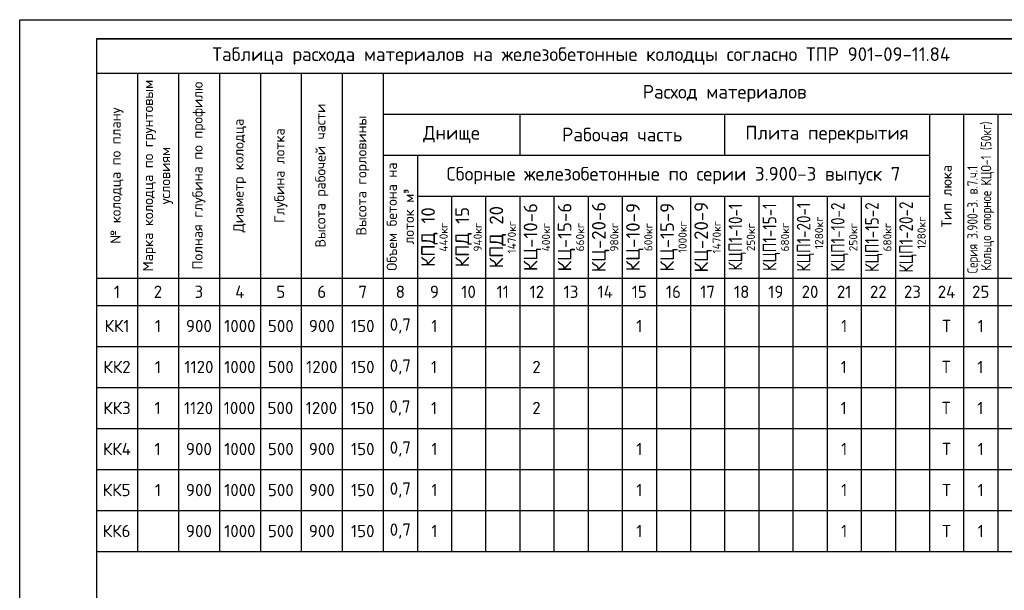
# Model space of a CAD drawing. Header units: inches. Extents: x -416310 to 1286511, y -34262 to 944600.
# Tile 82 of 84: x 914596 to 940248, y 56508 to 71358. Entities that reach past the tile are written whole.
import ezdxf

# ---------------------------------------------------------------- set-up
doc = ezdxf.new("R2010")
doc.units = ezdxf.units.IN
doc.header["$MEASUREMENT"] = 0
doc.styles.add('GOST', font='isocpeur.ttf')

msp = doc.modelspace()

# ---------------------------------------------------------------- linework, layer by layer
for p, q in [((914596.2765, 71357.7177), (956596.2765, 71357.7177)), ((914596.2765, 41657.7177), (914596.2765, 71357.7177))]:
    msp.add_line(p, q)
at = {"lineweight": 30, "transparency": 33554687}
for p, q in [((916596.2765, 70857.7177), (916596.2765, 57515.9022)), ((916596.2765, 70857.7177), (943635.6892, 70857.7177)), ((916596.2765, 69968.2633), (943635.6892, 69968.2633)), ((917663.6217, 69968.2633), (917663.6217, 57515.9022)), ((924067.6931, 69968.2633), (924067.6931, 57515.9022)), ((924067.6931, 68900.9181), (943635.6892, 68900.9181)), ((927625.5106, 68900.9181), (927625.5106, 67833.5729)), ((932962.2368, 68900.9181), (932962.2368, 67833.5729)), ((938298.963, 68900.9181), (938298.963, 57515.9022)), ((939188.4173, 68900.9181), (939188.4173, 57515.9022)), ((940077.8717, 68900.9181), (940077.8717, 57515.9022)), ((924067.6931, 67833.5729), (938298.963, 67833.5729)), ((924957.1475, 67833.5729), (924957.1475, 57515.9022)), ((924957.1475, 66766.2276), (938298.963, 66766.2276)), ((927625.5106, 66766.2276), (927625.5106, 57515.9022)), ((930293.8737, 66766.2276), (930293.8737, 57515.9022)), ((932962.2368, 66766.2276), (932962.2368, 57515.9022)), ((935630.5999, 66766.2276), (935630.5999, 57515.9022)), ((916596.2765, 64631.5372), (943635.6892, 64631.5372)), ((916596.2765, 63919.9737), (943635.6892, 63919.9737))]:
    msp.add_line(p, q, dxfattribs=at).dxf.unprotected_set("ltscale", 0)
at = {"transparency": 33554687}
for p, q in [((918730.9669, 69968.2633), (918730.9669, 57515.9022)), ((919798.3122, 69968.2633), (919798.3122, 57515.9022)), ((920865.6574, 69968.2633), (920865.6574, 57515.9022)), ((921933.0027, 69968.2633), (921933.0027, 57515.9022)), ((923000.3479, 69968.2633), (923000.3479, 57515.9022)), ((925846.6019, 66766.2276), (925846.6019, 57515.9022)), ((926736.0562, 66766.2276), (926736.0562, 57515.9022)), ((928514.965, 66766.2276), (928514.965, 57515.9022)), ((929404.4193, 66766.2276), (929404.4193, 57515.9022)), ((931183.3281, 66766.2276), (931183.3281, 57515.9022)), ((932072.7824, 66766.2276), (932072.7824, 57515.9022)), ((933851.6911, 66766.2276), (933851.6911, 57515.9022)), ((934741.1455, 66766.2276), (934741.1455, 57515.9022)), ((936520.0542, 66766.2276), (936520.0542, 57515.9022)), ((937409.5086, 66766.2276), (937409.5086, 57515.9022)), ((916596.2765, 62852.6284), (943635.6892, 62852.6284)), ((916596.2765, 62852.6284), (943635.6892, 62852.6284)), ((916596.2765, 61785.2832), (943635.6892, 61785.2832)), ((916596.2765, 60717.938), (943635.6892, 60717.938)), ((916596.2765, 59650.5927), (943635.6892, 59650.5927)), ((916596.2765, 58583.2475), (943635.6892, 58583.2475)), ((916596.2765, 57515.9022), (943635.6892, 57515.9022))]:
    msp.add_line(p, q, dxfattribs=at).dxf.unprotected_set("ltscale", 0)
msp.add_lwpolyline([(916596.2765, 42157.7177), (956096.2765, 42157.7177), (956096.2765, 70857.7177), (916596.2765, 70857.7177)], close=True)

# ---------------------------------------------------------------- texts
at = {"transparency": 33554687, "attachment_point": 5, "style": 'GOST'}
for s, insert, char_height, width in [('Таблица расхода материалов на железобетонные колодцы согласно ТПР 901-09-11.84', (929226.5285, 70412.9905), 355.781746, 25260.503972), ('Расход материалов', (932962.2368, 69434.5907), 355.781746, 17789.087304), ('Днище', (925846.6019, 68367.2455), 355.78175, 3557.817461), ('Рабочая часть', (930293.8737, 68367.2455), 355.781746, 5336.726191), ('Плита перекрытия', (935630.5999, 68367.2455), 355.781746, 5336.726191), ('Сборные железобетонные по серии 3.900-3 выпуск 7', (931628.0552, 67299.9003), 355.781746, 13341.815478), ('1', (917129.9491, 64275.7554), 320.2036, 1067.345238), ('2', (918197.2943, 64275.7554), 320.2036, 1067.345238), ('3', (919264.6396, 64275.7554), 320.2036, 1067.345238), ('4', (920331.9848, 64275.7554), 320.2036, 1067.345238), ('5', (921399.33, 64275.7554), 320.2036, 1067.345238), ('6', (922466.6753, 64275.7554), 320.2036, 1067.345238), ('7', (923534.0205, 64275.7554), 320.2036, 1067.345238), ('8', (924512.4203, 64275.7554), 320.2036, 889.454365), ('9', (925401.8747, 64275.7554), 320.2036, 889.454365), ('10', (926291.329, 64275.7554), 320.20357, 889.454365), ('11', (927180.7834, 64275.7554), 320.20357, 889.454365), ('12', (928070.2378, 64275.7554), 320.20357, 889.454365), ('13', (928959.6921, 64275.7554), 320.20357, 889.454365), ('14', (929849.1465, 64275.7554), 320.20357, 889.454365), ('15', (930738.6009, 64275.7554), 320.20357, 889.454365), ('16', (931628.0552, 64275.7554), 320.20357, 889.454365), ('17', (932517.5096, 64275.7554), 320.20357, 889.454365), ('18', (933406.964, 64275.7554), 320.20357, 889.454365), ('19', (934296.4183, 64275.7554), 320.20357, 889.454365), ('20', (935185.8727, 64275.7554), 320.20357, 889.454365), ('21', (936075.3271, 64275.7554), 320.20357, 889.454365), ('22', (936964.7814, 64275.7554), 320.20357, 889.454365), ('23', (937854.2358, 64275.7554), 320.20357, 889.454365), ('24', (938743.6902, 64275.7554), 320.20357, 889.454365), ('25', (939633.1445, 64275.7554), 320.20357, 889.454365), ('КК1', (917129.9491, 63386.301), 320.20357, 1067.345238), ('1', (918197.2943, 63386.301), 320.2036, 1067.345238), ('900', (919264.6396, 63386.301), 320.20357, 1067.345238), ('1000', (920331.9848, 63386.301), 320.20357, 1067.345238), ('500', (921399.33, 63386.301), 320.20357, 1067.345238), ('900', (922466.6753, 63386.301), 320.20357, 1067.345238), ('150', (923534.0205, 63386.301), 320.20357, 1067.345238), ('0,7', (924512.4203, 63386.301), 320.20357, 889.454365), ('1', (925401.8747, 63386.301), 320.2036, 889.454365), ('1', (930738.6009, 63386.301), 320.2036, 889.454365), ('1', (936075.3271, 63386.301), 320.2036, 889.454365), ('Т', (938743.6902, 63386.301), 320.2036, 889.454365), ('1', (939633.1445, 63386.301), 320.2036, 889.454365), ('КК2', (917129.9491, 62318.9558), 320.20357, 1067.345238), ('1', (918197.2943, 62318.9558), 320.2036, 1067.345238), ('1120', (919264.6396, 62318.9558), 320.20357, 1067.345238), ('1000', (920331.9848, 62318.9558), 320.20357, 1067.345238), ('500', (921399.33, 62318.9558), 320.20357, 1067.345238), ('1200', (922466.6753, 62318.9558), 320.20357, 1067.345238), ('150', (923534.0205, 62318.9558), 320.20357, 1067.345238), ('0,7', (924512.4203, 62318.9558), 320.20357, 889.454365), ('1', (925391.9651, 62318.9558), 320.2036, 889.454365), ('2', (928060.3282, 62318.9558), 320.2036, 889.454365), ('1', (936065.4175, 62318.9558), 320.2036, 889.454365), ('Т', (938733.7805, 62318.9558), 320.2036, 889.454365), ('1', (939623.2349, 62318.9558), 320.2036, 889.454365), ('КК3', (917129.9491, 61251.6106), 320.20357, 1067.345238), ('1', (918187.3847, 61251.6106), 320.2036, 1067.345238), ('1120', (919254.7299, 61251.6106), 320.20357, 1067.345238), ('1000', (920322.0752, 61251.6106), 320.20357, 1067.345238), ('500', (921389.4204, 61251.6106), 320.20357, 1067.345238), ('1200', (922456.7657, 61251.6106), 320.20357, 1067.345238), ('150', (923524.1109, 61251.6106), 320.20357, 1067.345238), ('0,7', (924502.5107, 61251.6106), 320.20357, 889.454365), ('1', (925391.9651, 61251.6106), 320.2036, 889.454365), ('2', (928060.3282, 61251.6106), 320.2036, 889.454365), ('1', (936065.4175, 61251.6106), 320.2036, 889.454365), ('Т', (938733.7805, 61251.6106), 320.2036, 889.454365), ('1', (939623.2349, 61251.6106), 320.2036, 889.454365), ('КК4', (917129.9491, 60184.2653), 320.20357, 1067.345238), ('1', (918187.3847, 60184.2653), 320.2036, 1067.345238), ('900', (919264.6396, 60184.2653), 320.20357, 1067.345238), ('1000', (920331.9848, 60184.2653), 320.20357, 1067.345238), ('500', (921399.33, 60184.2653), 320.20357, 1067.345238), ('900', (922466.6753, 60184.2653), 320.20357, 1067.345238), ('150', (923534.0205, 60184.2653), 320.20357, 1067.345238), ('0,7', (924512.4203, 60184.2653), 320.20357, 889.454365), ('1', (925401.8747, 60184.2653), 320.2036, 889.454365), ('1', (930738.6009, 60184.2653), 320.2036, 889.454365), ('1', (936075.3271, 60184.2653), 320.2036, 889.454365), ('Т', (938743.6902, 60184.2653), 320.2036, 889.454365), ('1', (939633.1445, 60184.2653), 320.2036, 889.454365), ('КК5', (917120.0395, 59116.9201), 320.20357, 1067.345238), ('1', (918197.2943, 59116.9201), 320.2036, 1067.345238), ('900', (919264.6396, 59116.9201), 320.20357, 1067.345238), ('1000', (920331.9848, 59116.9201), 320.20357, 1067.345238), ('500', (921399.33, 59116.9201), 320.20357, 1067.345238), ('900', (922466.6753, 59116.9201), 320.20357, 1067.345238), ('150', (923534.0205, 59116.9201), 320.20357, 1067.345238), ('0,7', (924512.4203, 59116.9201), 320.20357, 889.454365), ('1', (925401.8747, 59116.9201), 320.2036, 889.454365), ('1', (930738.6009, 59116.9201), 320.2036, 889.454365), ('1', (936075.3271, 59116.9201), 320.2036, 889.454365), ('Т', (938743.6902, 59116.9201), 320.2036, 889.454365), ('1', (939633.1445, 59116.9201), 320.2036, 889.454365), ('КК6', (917120.0395, 58049.5749), 320.20357, 1067.345238), ('900', (919264.6396, 58049.5749), 320.20357, 1067.345238), ('1000', (920331.9848, 58049.5749), 320.20357, 1067.345238), ('500', (921399.33, 58049.5749), 320.20357, 1067.345238), ('900', (922466.6753, 58049.5749), 320.20357, 1067.345238), ('150', (923534.0205, 58049.5749), 320.20357, 1067.345238), ('0,7', (924512.4203, 58049.5749), 320.20357, 889.454365), ('1', (925401.8747, 58049.5749), 320.2036, 889.454365), ('1', (930738.6009, 58049.5749), 320.2036, 889.454365), ('1', (936075.3271, 58049.5749), 320.2036, 889.454365), ('Т', (938743.6902, 58049.5749), 320.2036, 889.454365), ('1', (939633.1445, 58049.5749), 320.2036, 889.454365)]:
    msp.add_mtext(s, dxfattribs=dict(at, insert=insert, char_height=char_height, width=width)).dxf.unprotected_set("ltscale", 0)
at = {"transparency": 33554687, "char_height": 266.83631, "attachment_point": 5, "rotation": 90, "style": 'GOST'}
for s, insert, width in [('Марка колодца по грунтовым условиям', (918197.2943, 67299.9003), 5336.726191), ('Полная глубина по профилю{\\H1.2778x; }', (919264.6396, 67299.9003), 5336.726191), ('Высота рабочей части', (922466.6753, 67299.9003), 5336.726191), ('№ колодца по плану', (917129.9491, 67299.9003), 5336.726191), ('Диаметр колодца', (920331.9848, 67299.9003), 5336.726191), ('Высота горловины', (923534.0205, 67299.9003), 5336.726191), ('Глубина лотка', (921399.33, 67299.9003), 5336.726191), ('Объем бетона на лоток м³', (924512.4203, 66232.555), 3202.035715), ('Тип люка', (938743.6902, 66766.2276), 4269.380953)]:
    msp.add_mtext(s, dxfattribs=dict(at, insert=insert, width=width)).dxf.unprotected_set("ltscale", 0)
at = {"transparency": 33554687, "char_height": 266.83631, "attachment_point": 5, "rotation": 90, "line_spacing_factor": 0.8, "style": 'GOST'}
for s, insert, width in [('{\\W0.8;Серия 3.900-3. в.7.ч.1                                    Кольцо опорное КЦО-1 (50кг)}', (939633.1445, 66766.2276), 4269.380953), ('{\\H1.3333x;КПД 10 \\H0.60002x;440кг\\H1.1389x; }', (925401.8747, 65698.8824), 2134.690477), ('{\\H1.3333x;КПД 15 \\H0.60002x;940кг\\H1.1389x; }', (926291.329, 65698.8824), 2134.690477), ('{\\H1.3333x;КПД 20 \\H0.60002x;1470кг\\H1.1389x; }', (927180.7834, 65698.8824), 2134.690477), ('{\\H1.3333x;КЦ-10-6 \\H0.60002x;400кг\\H1.1389x; }', (928070.2378, 65698.8824), 2134.690477), ('{\\H1.3333x;КЦ-15-6 \\H0.60002x;660кг\\H1.1389x; }', (928959.6921, 65698.8824), 2134.690477), ('{\\H1.3333x;КЦ-20-6 \\H0.60002x;980кг\\H1.1389x; }', (929849.1465, 65698.8824), 2134.690477), ('{\\H1.3333x;КЦ-10-9 \\H0.60002x;600кг\\H1.1389x; }', (930738.6009, 65698.8824), 2134.690477), ('{\\H1.3333x;КЦ-15-9 \\H0.60002x;1000кг\\H1.1389x; }', (931628.0552, 65698.8824), 2134.690477), ('{\\H1.3333x;КЦ-20-9 \\H0.60002x;1470кг\\H1.1389x; }', (932517.5096, 65698.8824), 2134.690477), ('{\\H1.3333x;\\W0.8;КЦП1-10-1\\P\\H0.60002x;\\W1;250кг\\H1.1389x; }', (933406.964, 65698.8824), 2134.690477), ('{\\H1.3333x;\\W0.8;КЦП1-15-1\\P\\H0.60002x;\\W1;680кг\\H1.1389x; }', (934296.4183, 65698.8824), 2134.690477), ('{\\H1.3333x;\\W0.8;КЦП1-20-1\\P\\W1; \\H0.60002x;1280кг\\H1.1389x; }', (935185.8727, 65698.8824), 2134.690477), ('{\\H1.3333x;\\W0.8;КЦП1-10-2\\P\\H0.60002x;\\W1;250кг\\H1.1389x; }', (936075.3271, 65698.8824), 2134.690477), ('{\\H1.3333x;\\W0.8;КЦП1-15-2\\P\\H0.60002x;\\W1;680кг\\H1.1389x; }', (936964.7814, 65698.8824), 2134.690477), ('{\\H1.3333x;\\W0.8;КЦП1-20-2\\P\\W1; \\H0.60002x;1280кг\\H1.1389x; }', (937854.2358, 65698.8824), 2134.690477)]:
    msp.add_mtext(s, dxfattribs=dict(at, insert=insert, width=width)).dxf.unprotected_set("ltscale", 0)

doc.saveas('drawing.dxf')
